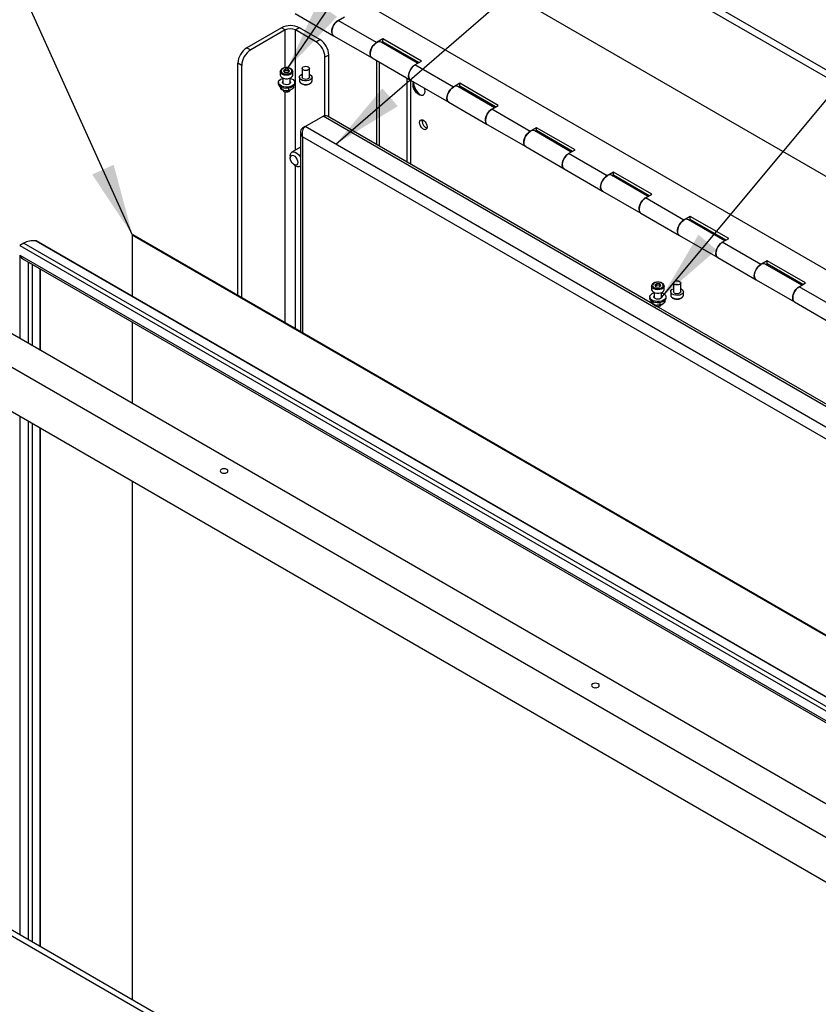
# Paper-space layout 'Sheet2' of a CAD drawing. Header units: millimetres. Extents: x 7 to 291, y 7 to 204.
# Tile 3 of 7: x 66 to 103, y 135 to 180. Entities that reach past the tile are written whole.
import ezdxf

# ---------------------------------------------------------------- set-up
doc = ezdxf.new("R2010")
doc.units = ezdxf.units.MM
doc.layers.add('DRAWING', color=7, linetype='Continuous')
doc.dimstyles.new('SLDDIMSTYLE0', dxfattribs={"dimtxt": 0.18, "dimasz": 3.302, "dimexe": 0, "dimexo": 0.0625, "dimgap": 0, "dimtad": 0, "dimtih": 1, "dimtoh": 1, "dimdec": 0, "dimrnd": 1e-09, "dimzin": 0, "dimdsep": 46, "dimtxsty": 'Standard', "dimsah": 1, "dimcen": 0.09, "dimadec": 0, "dimazin": 0, "dimtfac": 3.302, "dimtdec": 0, "dimtofl": 0, "dimtmove": 0, "dimatfit": 3, "dimfxl": 1, "dimfrac": 2, "dimtolj": 1, "dimtzin": 0, "dimarcsym": 0})

psp = doc.layouts.new('Sheet2')

# ---------------------------------------------------------------- linework, layer by layer
at = {"color": 7, "linetype": 'Continuous', "lineweight": 25}
for p, q in [((86.651, 187.829), (139.684, 157.213)), ((86.651, 187.488), (139.684, 156.873)), ((78.398, 183.393), (131.431, 152.778)), ((89.892, 181.058), (139.743, 152.28)), ((79.103, 180.668), (80.871, 179.648)), ((81.079, 180.349), (81.374, 180.519)), ((82.847, 179.328), (81.079, 180.349)), ((78.469, 180.014), (76.878, 179.095)), ((78.646, 179.912), (77.055, 178.993)), ((78.646, 179.912), (78.469, 180.014)), ((79.294, 180.014), (79.117, 179.912)), ((80.06, 179.367), (79.117, 179.912)), ((80.237, 179.469), (79.294, 180.014)), ((80.06, 179.367), (80.237, 179.469)), ((80.871, 179.648), (82.639, 178.627)), ((83.142, 179.498), (82.847, 179.328)), ((83.087, 179.331), (83.142, 179.362)), ((84.909, 178.478), (83.142, 179.498)), ((83.142, 179.362), (83.142, 179.498)), ((84.792, 178.41), (83.142, 179.362)), ((76.878, 179.095), (77.055, 178.993)), ((84.737, 178.378), (83.055, 179.349)), ((80.649, 178.755), (80.472, 178.653)), ((80.472, 175.968), (80.472, 178.653)), ((80.649, 175.908), (80.649, 178.755)), ((82.639, 178.627), (84.406, 177.607)), ((82.851, 178.504), (82.851, 174.637)), ((84.615, 178.308), (84.909, 178.478)), ((76.642, 178.279), (76.465, 178.381)), ((76.465, 167.696), (76.465, 178.381)), ((76.642, 167.594), (76.642, 178.279)), ((78.413, 177.993), (78.413, 177.837)), ((78.65, 178.104), (78.562, 178.038)), ((78.562, 178.038), (78.616, 177.961)), ((78.65, 178.036), (78.593, 177.994)), ((78.793, 178.093), (78.65, 178.104)), ((78.65, 178.036), (78.65, 178.104)), ((78.793, 178.025), (78.65, 178.036)), ((78.759, 177.95), (78.848, 178.016)), ((78.848, 178.016), (78.793, 178.093)), ((78.793, 178.025), (78.793, 178.093)), ((78.816, 177.992), (78.793, 178.025)), ((78.996, 177.837), (78.996, 177.993)), ((79.422, 178.143), (79.422, 177.735)), ((79.755, 177.735), (79.755, 178.143)), ((82.969, 178.436), (82.969, 174.568)), ((86.383, 177.287), (84.615, 178.308)), ((78.538, 177.698), (78.538, 177.458)), ((78.616, 177.961), (78.759, 177.95)), ((78.871, 177.458), (78.871, 177.698)), ((79.297, 177.735), (79.297, 177.578)), ((79.88, 177.578), (79.88, 177.735)), ((84.406, 177.607), (86.174, 176.586)), ((78.33, 177.496), (78.33, 177.442)), ((78.411, 177.274), (78.435, 177.224)), ((78.467, 177.27), (78.467, 177.189)), ((78.532, 177.469), (78.538, 177.48)), ((78.586, 177.136), (78.673, 177.123)), ((78.792, 177.22), (78.792, 177.138)), ((78.871, 177.48), (78.878, 177.469)), ((78.879, 177.155), (78.943, 177.192)), ((79.03, 177.334), (79.03, 177.276)), ((79.08, 177.442), (79.08, 177.496)), ((86.677, 177.457), (86.383, 177.287)), ((88.272, 176.337), (86.591, 177.308)), ((86.622, 177.29), (86.677, 177.321)), ((88.445, 176.437), (86.677, 177.457)), ((86.677, 177.321), (86.677, 177.457)), ((88.327, 176.369), (86.677, 177.321)), ((86.174, 176.586), (87.942, 175.566)), ((88.15, 176.267), (88.445, 176.437)), ((89.918, 175.246), (88.15, 176.267)), ((79.569, 175.466), (80.394, 175.942)), ((95.544, 167.309), (80.595, 175.939)), ((84.943, 175.722), (84.951, 175.777)), ((79.567, 175.464), (79.441, 175.392)), ((129.223, 146.802), (79.569, 175.466)), ((87.942, 175.566), (89.71, 174.545)), ((90.213, 175.416), (89.918, 175.246)), ((90.158, 175.249), (90.213, 175.28)), ((91.98, 174.396), (90.213, 175.416)), ((90.213, 175.28), (90.213, 175.416)), ((91.863, 174.328), (90.213, 175.28)), ((79.343, 175.22), (79.343, 166.034)), ((128.88, 146.455), (79.441, 174.996)), ((91.808, 174.296), (90.126, 175.267)), ((79.343, 174.522), (78.95, 174.295)), ((89.71, 174.545), (91.478, 173.525)), ((91.686, 174.226), (91.98, 174.396)), ((78.872, 174.123), (78.872, 174.021)), ((93.454, 173.205), (91.686, 174.226)), ((79.049, 173.715), (79.138, 173.664)), ((79.325, 173.645), (79.343, 173.656)), ((91.478, 173.525), (93.245, 172.504)), ((93.748, 173.375), (93.454, 173.205)), ((95.343, 172.255), (93.662, 173.226)), ((93.693, 173.208), (93.748, 173.239)), ((95.516, 172.355), (93.748, 173.375)), ((93.748, 173.239), (93.748, 173.375)), ((95.398, 172.287), (93.748, 173.239)), ((93.245, 172.504), (95.013, 171.484)), ((95.221, 172.185), (95.516, 172.355)), ((96.989, 171.164), (95.221, 172.185)), ((95.013, 171.484), (96.781, 170.463)), ((97.284, 171.334), (96.989, 171.164)), ((99.052, 170.314), (97.284, 171.334)), ((97.284, 171.198), (97.284, 171.334)), ((98.879, 170.214), (97.197, 171.185)), ((97.229, 171.167), (97.284, 171.198)), ((98.934, 170.246), (97.284, 171.198)), ((58.448, 170.34), (111.481, 139.725)), ((71.601, 170.47), (71.631, 170.487)), ((121.983, 141.385), (71.601, 170.47)), ((71.601, 170.47), (71.601, 167.657)), ((122.012, 141.402), (71.631, 170.487)), ((96.781, 170.463), (98.549, 169.443)), ((98.757, 170.144), (99.052, 170.314)), ((66.616, 170.11), (66.425, 169.999)), ((66.425, 169.999), (118.957, 139.673)), ((66.616, 170.11), (119.148, 139.783)), ((67.171, 170.213), (119.515, 139.995)), ((119.517, 139.996), (67.18, 170.21)), ((100.525, 169.123), (98.757, 170.144)), ((110.126, 138.943), (57.093, 169.558)), ((66.425, 169.557), (118.574, 139.452)), ((98.549, 169.443), (100.316, 168.422)), ((66.616, 169.355), (118.495, 139.406)), ((100.819, 169.293), (100.525, 169.123)), ((102.414, 168.173), (100.733, 169.144)), ((100.765, 169.126), (100.819, 169.157)), ((102.587, 168.273), (100.819, 169.293)), ((100.819, 169.157), (100.819, 169.293)), ((102.469, 168.205), (100.819, 169.157)), ((67.368, 165.191), (67.368, 168.921)), ((95.502, 168.128), (95.502, 167.972)), ((95.739, 168.239), (95.65, 168.173)), ((95.65, 168.173), (95.705, 168.096)), ((95.739, 168.171), (95.682, 168.129)), ((95.705, 168.096), (95.848, 168.085)), ((95.882, 168.228), (95.739, 168.239)), ((95.739, 168.171), (95.739, 168.239)), ((95.882, 168.16), (95.739, 168.171)), ((95.848, 168.085), (95.936, 168.151)), ((95.936, 168.151), (95.882, 168.228)), ((95.882, 168.16), (95.882, 168.228)), ((95.905, 168.127), (95.882, 168.16)), ((96.085, 167.972), (96.085, 168.128)), ((96.51, 168.278), (96.51, 167.87)), ((96.843, 167.87), (96.843, 168.278)), ((100.316, 168.422), (102.084, 167.402)), ((102.292, 168.103), (102.587, 168.273)), ((104.06, 167.082), (102.292, 168.103)), ((95.418, 167.631), (95.418, 167.577)), ((95.62, 167.604), (95.627, 167.615)), ((95.627, 167.834), (95.627, 167.594)), ((95.96, 167.594), (95.96, 167.834)), ((95.96, 167.615), (95.966, 167.604)), ((96.168, 167.577), (96.168, 167.631)), ((96.385, 167.87), (96.385, 167.713)), ((96.968, 167.713), (96.968, 167.87)), ((95.5, 167.409), (95.523, 167.359)), ((95.555, 167.406), (95.555, 167.324)), ((95.639, 167.254), (95.582, 167.287)), ((95.674, 167.271), (95.761, 167.258)), ((112.632, 157.444), (95.729, 167.203)), ((95.88, 167.355), (95.88, 167.274)), ((95.968, 167.29), (96.031, 167.327)), ((96.119, 167.469), (96.119, 167.411)), ((102.084, 167.402), (103.852, 166.381)), ((108.358, 137.922), (58.86, 166.496)), ((71.601, 166.477), (71.601, 162.747)), ((67.368, 137.749), (67.368, 161.585)), ((71.601, 159.141), (71.601, 135.305)), ((90.583, 124.348), (37.55, 154.963)), ((90.347, 124.212), (37.314, 154.827))]:
    psp.add_line(p, q, dxfattribs=at)
at = {"color": 8, "linetype": 'Continuous', "lineweight": 25}
for p, q in [((78.646, 178.175), (78.646, 179.912)), ((79.117, 174.391), (79.117, 179.912)), ((84.236, 177.705), (84.236, 173.837)), ((84.413, 177.603), (84.413, 173.735)), ((78.646, 166.437), (78.646, 177.066)), ((130.029, 147.289), (80.394, 175.942)), ((79.441, 175.392), (79.476, 175.372)), ((79.441, 174.996), (79.441, 165.978)), ((79.117, 166.165), (79.117, 173.676)), ((66.425, 169.557), (66.425, 165.736)), ((66.808, 169.244), (66.808, 165.514)), ((66.999, 169.133), (66.999, 165.404)), ((67.366, 168.922), (67.366, 165.192)), ((66.425, 162.129), (66.425, 138.294)), ((66.808, 161.908), (66.808, 138.073)), ((66.999, 161.797), (66.999, 137.962)), ((67.366, 161.586), (67.366, 137.75))]:
    psp.add_line(p, q, dxfattribs=at)
at = {"color": 7, "linetype": 'Continuous', "lineweight": 25, "flags": 128}
for points in [[(80.871, 179.648), (80.831, 179.681), (80.798, 179.744), (80.785, 179.826), (80.792, 179.921), (80.821, 180.022), (80.867, 180.122), (80.929, 180.214), (81.001, 180.292), (81.079, 180.349)], [(81.079, 180.349), (81.022, 180.309), (80.947, 180.237), (80.882, 180.148), (80.831, 180.05), (80.798, 179.948), (80.785, 179.851), (80.792, 179.765), (80.821, 179.696), (80.867, 179.65), (80.871, 179.648)], [(83.055, 179.349), (83.015, 179.364), (82.945, 179.365), (82.868, 179.34), (82.79, 179.289), (82.715, 179.216), (82.65, 179.128), (82.599, 179.029), (82.566, 178.927), (82.553, 178.83), (82.56, 178.744), (82.588, 178.676), (82.635, 178.629), (82.639, 178.627)], [(82.639, 178.627), (82.599, 178.661), (82.566, 178.724), (82.553, 178.806), (82.56, 178.901), (82.588, 179.002), (82.635, 179.102), (82.697, 179.194), (82.769, 179.271), (82.847, 179.328)], [(78.936, 178.082), (78.89, 178.124), (78.821, 178.155), (78.738, 178.17), (78.652, 178.168), (78.571, 178.149), (78.507, 178.115), (78.467, 178.071), (78.455, 178.021), (78.473, 177.972), (78.52, 177.93), (78.588, 177.899), (78.671, 177.884), (78.758, 177.886), (78.838, 177.905), (78.902, 177.939), (78.943, 177.983), (78.955, 178.033), (78.936, 178.082)], [(79.706, 178.075), (79.652, 178.054), (79.588, 178.047), (79.525, 178.054), (79.471, 178.075), (79.434, 178.106), (79.422, 178.143), (79.434, 178.18), (79.471, 178.211), (79.525, 178.232), (79.588, 178.239), (79.652, 178.232), (79.706, 178.211), (79.742, 178.18), (79.755, 178.143), (79.742, 178.106), (79.706, 178.075)], [(84.406, 177.607), (84.367, 177.64), (84.334, 177.703), (84.32, 177.785), (84.328, 177.88), (84.356, 177.981), (84.403, 178.081), (84.464, 178.173), (84.537, 178.251), (84.615, 178.308)], [(84.615, 178.308), (84.557, 178.268), (84.483, 178.196), (84.418, 178.107), (84.367, 178.008), (84.334, 177.907), (84.32, 177.81), (84.328, 177.724), (84.356, 177.655), (84.403, 177.609), (84.406, 177.607)], [(78.97, 177.343), (78.884, 177.306), (78.784, 177.285), (78.678, 177.28), (78.574, 177.294), (78.48, 177.323), (78.405, 177.367), (78.353, 177.421), (78.331, 177.481), (78.338, 177.542), (78.376, 177.6), (78.44, 177.649), (78.525, 177.686), (78.538, 177.69)], [(78.413, 177.837), (78.414, 177.827), (78.435, 177.773)], [(78.435, 177.773), (78.485, 177.726), (78.56, 177.691), (78.65, 177.671), (78.746, 177.67), (78.837, 177.687), (78.914, 177.72), (78.969, 177.765), (78.995, 177.819), (78.996, 177.837)], [(78.871, 177.69), (78.93, 177.67), (79.005, 177.626), (79.056, 177.572), (79.079, 177.512), (79.071, 177.45), (79.034, 177.393), (78.97, 177.343)], [(79.795, 177.615), (79.717, 177.583), (79.624, 177.567), (79.529, 177.57), (79.439, 177.59), (79.366, 177.626), (79.317, 177.673), (79.297, 177.728), (79.309, 177.783), (79.351, 177.832), (79.419, 177.872), (79.422, 177.873)], [(79.706, 177.666), (79.652, 177.646), (79.588, 177.638), (79.525, 177.646), (79.471, 177.666), (79.434, 177.698), (79.422, 177.735)], [(79.755, 177.735), (79.742, 177.698), (79.706, 177.666)], [(79.755, 177.873), (79.777, 177.863), (79.839, 177.821), (79.874, 177.769), (79.878, 177.714), (79.85, 177.661), (79.795, 177.615)], [(78.97, 177.289), (78.884, 177.252), (78.784, 177.23), (78.678, 177.226), (78.574, 177.239), (78.48, 177.269), (78.405, 177.312), (78.353, 177.366), (78.331, 177.427), (78.33, 177.442)], [(78.831, 177.423), (78.773, 177.401), (78.705, 177.393), (78.636, 177.401), (78.578, 177.423), (78.539, 177.457), (78.526, 177.496), (78.538, 177.534)], [(78.538, 177.156), (78.551, 177.12), (78.586, 177.088), (78.64, 177.067), (78.704, 177.06), (78.768, 177.067), (78.822, 177.088), (78.858, 177.119), (78.871, 177.156), (78.871, 177.156)], [(78.871, 177.534), (78.884, 177.496), (78.87, 177.457), (78.831, 177.423)], [(84.528, 177.391), (84.539, 177.472), (84.559, 177.518)], [(85.033, 177.245), (85.053, 177.175), (85.064, 177.081), (85.053, 177.001), (85.021, 176.939), (84.971, 176.901), (84.907, 176.89), (84.834, 176.908), (84.758, 176.952), (84.685, 177.019), (84.62, 177.104), (84.57, 177.199), (84.539, 177.298), (84.528, 177.391), (84.528, 177.391)], [(84.551, 177.405), (84.562, 177.486), (84.572, 177.511)], [(84.997, 176.915), (84.995, 176.915), (84.931, 176.904), (84.858, 176.921), (84.781, 176.965), (84.708, 177.033), (84.644, 177.117), (84.594, 177.213), (84.562, 177.311), (84.551, 177.405)], [(86.591, 177.308), (86.551, 177.323), (86.481, 177.324), (86.404, 177.299), (86.325, 177.248), (86.251, 177.175), (86.186, 177.087), (86.135, 176.988), (86.101, 176.886), (86.088, 176.789), (86.096, 176.703), (86.124, 176.635), (86.17, 176.588), (86.174, 176.586)], [(86.174, 176.586), (86.135, 176.62), (86.101, 176.683), (86.088, 176.765), (86.096, 176.86), (86.124, 176.961), (86.17, 177.061), (86.232, 177.153), (86.305, 177.23), (86.383, 177.287)], [(87.942, 175.566), (87.902, 175.599), (87.869, 175.662), (87.856, 175.744), (87.864, 175.839), (87.892, 175.94), (87.938, 176.04), (88, 176.132), (88.072, 176.21), (88.15, 176.267)], [(88.15, 176.267), (88.093, 176.227), (88.019, 176.155), (87.954, 176.066), (87.902, 175.967), (87.869, 175.866), (87.856, 175.769), (87.864, 175.683), (87.892, 175.614), (87.938, 175.568), (87.942, 175.566)], [(84.825, 175.654), (84.836, 175.718), (84.867, 175.762), (84.914, 175.78), (84.971, 175.771), (85.033, 175.735), (85.091, 175.678), (85.138, 175.605), (85.168, 175.526), (85.179, 175.45), (85.168, 175.386), (85.138, 175.343), (85.091, 175.324), (85.033, 175.333), (84.971, 175.369), (84.914, 175.426), (84.867, 175.499), (84.836, 175.578), (84.825, 175.654)], [(90.126, 175.267), (90.086, 175.282), (90.016, 175.283), (89.939, 175.258), (89.861, 175.207), (89.786, 175.134), (89.721, 175.046), (89.67, 174.947), (89.637, 174.845), (89.624, 174.748), (89.631, 174.662), (89.659, 174.594), (89.706, 174.547), (89.71, 174.545)], [(89.71, 174.545), (89.67, 174.579), (89.637, 174.642), (89.624, 174.724), (89.631, 174.819), (89.659, 174.92), (89.706, 175.02), (89.768, 175.112), (89.84, 175.189), (89.918, 175.246)], [(78.872, 174.123), (78.883, 174.203), (78.915, 174.264), (78.964, 174.301), (79.027, 174.312), (79.1, 174.295), (79.175, 174.251), (79.248, 174.185), (79.311, 174.101), (79.343, 174.044)], [(79.226, 173.817), (79.215, 173.753), (79.185, 173.709), (79.138, 173.691), (79.08, 173.7), (79.019, 173.735), (78.961, 173.793), (78.914, 173.866), (78.883, 173.945), (78.872, 174.021), (78.883, 174.084), (78.914, 174.128), (78.961, 174.147), (79.019, 174.138), (79.08, 174.102), (79.138, 174.045), (79.185, 173.972), (79.215, 173.893), (79.226, 173.817)], [(91.478, 173.525), (91.438, 173.558), (91.405, 173.621), (91.391, 173.703), (91.399, 173.798), (91.427, 173.899), (91.474, 173.999), (91.535, 174.091), (91.608, 174.169), (91.686, 174.226)], [(91.686, 174.226), (91.628, 174.186), (91.554, 174.114), (91.489, 174.025), (91.438, 173.926), (91.405, 173.825), (91.391, 173.728), (91.399, 173.642), (91.427, 173.573), (91.474, 173.527), (91.478, 173.525)], [(93.662, 173.226), (93.622, 173.241), (93.552, 173.242), (93.475, 173.217), (93.396, 173.166), (93.322, 173.093), (93.257, 173.005), (93.206, 172.906), (93.172, 172.804), (93.159, 172.707), (93.167, 172.621), (93.195, 172.553), (93.242, 172.506), (93.245, 172.504)], [(93.245, 172.504), (93.206, 172.538), (93.172, 172.601), (93.159, 172.683), (93.167, 172.778), (93.195, 172.879), (93.242, 172.979), (93.303, 173.071), (93.376, 173.148), (93.454, 173.205)], [(95.013, 171.484), (94.974, 171.517), (94.94, 171.58), (94.927, 171.662), (94.935, 171.757), (94.963, 171.858), (95.009, 171.958), (95.071, 172.05), (95.143, 172.128), (95.221, 172.185)], [(95.221, 172.185), (95.164, 172.145), (95.09, 172.073), (95.025, 171.984), (94.974, 171.885), (94.94, 171.784), (94.927, 171.687), (94.935, 171.601), (94.963, 171.532), (95.009, 171.486), (95.013, 171.484)], [(97.197, 171.185), (97.157, 171.2), (97.087, 171.201), (97.01, 171.176), (96.932, 171.125), (96.857, 171.052), (96.792, 170.964), (96.741, 170.865), (96.708, 170.763), (96.695, 170.666), (96.702, 170.58), (96.731, 170.512), (96.777, 170.465), (96.781, 170.463)], [(96.781, 170.463), (96.741, 170.497), (96.708, 170.56), (96.695, 170.642), (96.702, 170.737), (96.731, 170.838), (96.777, 170.938), (96.839, 171.03), (96.911, 171.107), (96.989, 171.164)], [(98.549, 169.443), (98.509, 169.476), (98.476, 169.539), (98.462, 169.621), (98.47, 169.716), (98.498, 169.817), (98.545, 169.917), (98.607, 170.009), (98.679, 170.087), (98.757, 170.144)], [(98.757, 170.144), (98.7, 170.104), (98.625, 170.032), (98.56, 169.943), (98.509, 169.844), (98.476, 169.743), (98.462, 169.646), (98.47, 169.56), (98.498, 169.491), (98.545, 169.445), (98.549, 169.443)], [(100.733, 169.144), (100.693, 169.159), (100.623, 169.16), (100.546, 169.134), (100.467, 169.084), (100.393, 169.011), (100.328, 168.923), (100.277, 168.824), (100.244, 168.722), (100.23, 168.625), (100.238, 168.539), (100.266, 168.471), (100.313, 168.424), (100.316, 168.422)], [(100.316, 168.422), (100.277, 168.456), (100.244, 168.519), (100.23, 168.601), (100.238, 168.696), (100.266, 168.797), (100.313, 168.897), (100.374, 168.989), (100.447, 169.066), (100.525, 169.123)], [(96.025, 168.217), (95.978, 168.259), (95.91, 168.29), (95.827, 168.305), (95.74, 168.303), (95.66, 168.284), (95.595, 168.251), (95.555, 168.206), (95.543, 168.157), (95.562, 168.108), (95.608, 168.065), (95.677, 168.034), (95.76, 168.019), (95.846, 168.021), (95.927, 168.04), (95.991, 168.074), (96.031, 168.118), (96.043, 168.168), (96.025, 168.217)], [(96.795, 168.21), (96.741, 168.189), (96.677, 168.182), (96.613, 168.189), (96.559, 168.21), (96.523, 168.241), (96.51, 168.278), (96.523, 168.315), (96.559, 168.346), (96.613, 168.367), (96.677, 168.374), (96.741, 168.367), (96.795, 168.346), (96.831, 168.315), (96.843, 168.278), (96.831, 168.241), (96.795, 168.21)], [(102.084, 167.402), (102.045, 167.435), (102.011, 167.498), (101.998, 167.58), (102.006, 167.675), (102.034, 167.776), (102.08, 167.876), (102.142, 167.968), (102.214, 168.045), (102.292, 168.103)], [(102.292, 168.103), (102.235, 168.063), (102.161, 167.991), (102.096, 167.902), (102.045, 167.803), (102.011, 167.702), (101.998, 167.605), (102.006, 167.519), (102.034, 167.45), (102.08, 167.404), (102.084, 167.402)], [(96.058, 167.424), (95.973, 167.387), (95.873, 167.366), (95.766, 167.361), (95.662, 167.374), (95.568, 167.404), (95.493, 167.447), (95.442, 167.501), (95.419, 167.562), (95.418, 167.577)], [(96.058, 167.478), (95.973, 167.441), (95.873, 167.42), (95.766, 167.416), (95.662, 167.429), (95.568, 167.458), (95.493, 167.502), (95.442, 167.556), (95.419, 167.616), (95.427, 167.677), (95.464, 167.735), (95.528, 167.785), (95.613, 167.821), (95.627, 167.825)], [(95.502, 167.972), (95.502, 167.962), (95.523, 167.908)], [(95.523, 167.908), (95.574, 167.861), (95.648, 167.826), (95.738, 167.806), (95.834, 167.805), (95.926, 167.822), (96.003, 167.855), (96.057, 167.9), (96.083, 167.954), (96.085, 167.972)], [(95.92, 167.558), (95.862, 167.536), (95.793, 167.528), (95.725, 167.536), (95.667, 167.558), (95.628, 167.592), (95.614, 167.631), (95.627, 167.669)], [(95.96, 167.669), (95.972, 167.631), (95.959, 167.592), (95.92, 167.558)], [(95.96, 167.825), (96.018, 167.805), (96.093, 167.761), (96.145, 167.707), (96.167, 167.647), (96.16, 167.585), (96.122, 167.528), (96.058, 167.478)], [(96.883, 167.751), (96.805, 167.718), (96.713, 167.702), (96.617, 167.705), (96.528, 167.725), (96.454, 167.761), (96.405, 167.808), (96.385, 167.863), (96.397, 167.918), (96.439, 167.967), (96.507, 168.007), (96.51, 168.008)], [(96.795, 167.802), (96.741, 167.781), (96.677, 167.773), (96.613, 167.781), (96.559, 167.802), (96.523, 167.833), (96.51, 167.87)], [(96.843, 167.87), (96.831, 167.833), (96.795, 167.802)], [(96.843, 168.008), (96.865, 167.998), (96.927, 167.956), (96.962, 167.904), (96.966, 167.849), (96.939, 167.796), (96.883, 167.751)], [(95.627, 167.291), (95.639, 167.255), (95.675, 167.223), (95.729, 167.203), (95.793, 167.195), (95.856, 167.202), (95.911, 167.223), (95.947, 167.254), (95.96, 167.291), (95.96, 167.291)], [(75.704, 159.698), (75.666, 159.665), (75.652, 159.625), (75.666, 159.586), (75.704, 159.552), (75.763, 159.53), (75.831, 159.522), (75.9, 159.53), (75.958, 159.552), (75.997, 159.586), (76.01, 159.625), (75.997, 159.665), (75.958, 159.698), (75.9, 159.721), (75.831, 159.729), (75.763, 159.721), (75.704, 159.698)], [(75.802, 159.523), (75.831, 159.524), (75.86, 159.523)], [(92.793, 149.833), (92.754, 149.8), (92.74, 149.76), (92.754, 149.721), (92.793, 149.687), (92.851, 149.665), (92.92, 149.657), (92.988, 149.665), (93.046, 149.687), (93.085, 149.721), (93.099, 149.76), (93.085, 149.8), (93.046, 149.833), (92.988, 149.856), (92.92, 149.864), (92.851, 149.856), (92.793, 149.833)], [(92.891, 149.658), (92.92, 149.659), (92.949, 149.658)]]:
    psp.add_lwpolyline(points, dxfattribs=at)
at = {"color": 8, "linetype": 'Continuous', "lineweight": 25, "flags": 128}
for points in [[(78.996, 177.993), (78.986, 177.948), (78.945, 177.898), (78.878, 177.858), (78.793, 177.833), (78.698, 177.825), (78.603, 177.835), (78.52, 177.863), (78.457, 177.905), (78.42, 177.956), (78.413, 177.993)], [(79.297, 177.578), (79.303, 177.543), (79.338, 177.492), (79.4, 177.45), (79.482, 177.421), (79.576, 177.41), (79.672, 177.417), (79.758, 177.441), (79.826, 177.48), (79.868, 177.53), (79.88, 177.578)], [(96.085, 168.128), (96.074, 168.083), (96.033, 168.033), (95.967, 167.993), (95.881, 167.968), (95.786, 167.96), (95.692, 167.97), (95.608, 167.998), (95.545, 168.04), (95.509, 168.091), (95.502, 168.128)], [(96.385, 167.713), (96.391, 167.679), (96.426, 167.627), (96.488, 167.585), (96.571, 167.556), (96.665, 167.545), (96.76, 167.552), (96.846, 167.576), (96.914, 167.615), (96.956, 167.665), (96.968, 167.713)]]:
    psp.add_lwpolyline(points, dxfattribs=at)
at = {"color": 7, "linetype": 'Continuous', "lineweight": 25}
for centre, radius, start, end in [((78.881, 179.218), 0.897, 62.6097, 117.3903), ((78.881, 179.457), 0.512, 62.6097, 117.3903), ((79.577, 178.612), 0.896, 2.6055, 57.3945), ((79.754, 178.714), 0.896, 2.6055, 57.3945), ((77.361, 178.34), 0.896, 122.6055, 177.3945), ((77.538, 178.238), 0.896, 122.6055, 177.3945), ((78.895, 177.459), 0.185, 293.7953, 354.8845), ((85.355, 177.559), 0.807, 187.5476, 232.447), ((85.288, 175.72), 0.345, 179.6061, 250.1829), ((79.245, 173.807), 0.179, 233.3361, 303.5007), ((95.984, 167.594), 0.185, 293.7953, 354.8845)]:
    psp.add_arc(centre, radius, start, end, dxfattribs=at)
for centre, major_axis, ratio, start_param, end_param in [((80.512, 175.602), (-0.045, 0.365), 0.71152, 5.791782, 6.577099), ((79.677, 175.132), (0.301, -0.199), 0.715954, 2.798091, 4.368887), ((79.677, 175.132), (-0.022, 0.361), 0.715982, 0.343347, 1.914144), ((67.795, 168.068), (-1.179, 2.041), 0.577335, 5.881576, 6.283145), ((67.18, 170.181), (-0.0177, 0.0306), 0.577335, 5.497828, 5.881576), ((66.616, 169.667), (-0.192, 0.332), 0.577335, 1.570756, 2.356235)]:
    psp.add_ellipse(centre, major_axis=major_axis, ratio=ratio, start_param=start_param, end_param=end_param, dxfattribs=at)
for points, knots in [([(78.97, 178.072), (78.962, 178.082), (78.941, 178.108), (78.889, 178.142), (78.813, 178.169), (78.727, 178.181), (78.638, 178.177), (78.555, 178.157), (78.484, 178.121), (78.436, 178.073), (78.413, 178.027), (78.416, 178.001), (78.416, 177.993)], [0, 0, 0, 0, 0.062663, 0.17196, 0.284855, 0.398446, 0.511925, 0.626029, 0.741632, 0.859533, 0.958446, 1, 1, 1, 1]), ([(78.996, 177.993), (78.996, 177.994), (79, 178.013), (78.989, 178.042), (78.974, 178.065), (78.97, 178.072)], [0, 0, 0, 0, 0.033161, 0.723934, 1, 1, 1, 1]), ([(79.299, 177.581), (79.299, 177.566), (79.3, 177.532), (79.331, 177.484), (79.382, 177.441), (79.452, 177.41), (79.535, 177.392), (79.624, 177.391), (79.71, 177.405), (79.786, 177.436), (79.842, 177.479), (79.875, 177.529), (79.877, 177.563), (79.878, 177.578)], [0, 0, 0, 0, 0.070325, 0.15773, 0.248404, 0.34506, 0.443549, 0.541859, 0.640484, 0.740083, 0.841552, 0.929306, 1, 1, 1, 1]), ([(78.411, 177.274), (78.41, 177.276), (78.406, 177.286), (78.398, 177.303), (78.391, 177.321), (78.387, 177.334), (78.387, 177.335)], [0, 0, 0, 0, 0.140302, 0.525428, 0.949881, 1, 1, 1, 1]), ([(78.467, 177.189), (78.467, 177.187), (78.466, 177.183), (78.465, 177.179), (78.463, 177.177), (78.455, 177.182), (78.445, 177.201), (78.437, 177.218), (78.435, 177.224)], [0, 0, 0, 0, 0.052856, 0.105578, 0.193514, 0.346604, 0.773519, 1, 1, 1, 1]), ([(78.461, 177.182), (78.47, 177.174), (78.48, 177.165), (78.494, 177.16), (78.495, 177.16)], [0, 0, 0, 0, 0.880184, 1, 1, 1, 1]), ([(78.586, 177.136), (78.582, 177.137), (78.565, 177.14), (78.536, 177.145), (78.507, 177.153), (78.486, 177.164), (78.476, 177.171), (78.469, 177.179), (78.467, 177.185), (78.467, 177.188), (78.467, 177.189)], [0, 0, 0, 0, 0.095175, 0.356429, 0.64436, 0.750514, 0.857278, 0.919893, 0.983044, 1, 1, 1, 1]), ([(78.792, 177.138), (78.792, 177.137), (78.791, 177.133), (78.787, 177.127), (78.777, 177.12), (78.749, 177.114), (78.712, 177.117), (78.683, 177.121), (78.673, 177.123)], [0, 0, 0, 0, 0.052856, 0.105578, 0.193514, 0.346604, 0.773519, 1, 1, 1, 1]), ([(78.748, 177.118), (78.77, 177.119), (78.795, 177.119), (78.817, 177.127), (78.82, 177.128)], [0, 0, 0, 0, 0.85935, 1, 1, 1, 1]), ([(78.879, 177.155), (78.87, 177.15), (78.853, 177.14), (78.829, 177.129), (78.809, 177.124), (78.797, 177.126), (78.793, 177.132), (78.792, 177.136), (78.792, 177.138), (78.792, 177.138)], [0, 0, 0, 0, 0.273747, 0.509749, 0.747375, 0.878411, 0.936573, 0.99516, 1, 1, 1, 1]), ([(79.03, 177.276), (79.03, 177.274), (79.03, 177.27), (79.027, 177.263), (79.021, 177.251), (79.003, 177.231), (78.976, 177.211), (78.953, 177.198), (78.943, 177.192)], [0, 0, 0, 0, 0.044572, 0.095582, 0.177878, 0.317214, 0.679024, 1, 1, 1, 1]), ([(96.059, 168.207), (96.051, 168.217), (96.029, 168.243), (95.977, 168.277), (95.902, 168.304), (95.815, 168.316), (95.726, 168.312), (95.643, 168.292), (95.572, 168.256), (95.525, 168.208), (95.501, 168.162), (95.504, 168.136), (95.505, 168.128)], [0, 0, 0, 0, 0.062663, 0.17196, 0.284855, 0.398446, 0.511925, 0.626029, 0.741632, 0.859533, 0.958446, 1, 1, 1, 1]), ([(96.084, 168.128), (96.084, 168.129), (96.089, 168.149), (96.077, 168.177), (96.063, 168.2), (96.059, 168.207)], [0, 0, 0, 0, 0.033161, 0.723934, 1, 1, 1, 1]), ([(96.388, 167.716), (96.388, 167.701), (96.389, 167.667), (96.42, 167.619), (96.47, 167.576), (96.54, 167.545), (96.624, 167.527), (96.713, 167.526), (96.799, 167.54), (96.875, 167.571), (96.93, 167.614), (96.964, 167.664), (96.966, 167.698), (96.967, 167.713)], [0, 0, 0, 0, 0.070325, 0.15773, 0.248404, 0.34506, 0.443549, 0.541859, 0.640484, 0.740083, 0.841552, 0.929306, 1, 1, 1, 1]), ([(95.5, 167.409), (95.499, 167.411), (95.494, 167.421), (95.487, 167.438), (95.479, 167.456), (95.476, 167.469), (95.476, 167.47)], [0, 0, 0, 0, 0.140302, 0.525428, 0.949881, 1, 1, 1, 1]), ([(95.555, 167.324), (95.555, 167.322), (95.555, 167.318), (95.554, 167.314), (95.551, 167.312), (95.544, 167.317), (95.534, 167.336), (95.526, 167.353), (95.523, 167.359)], [0, 0, 0, 0, 0.0528559, 0.1055777, 0.1935144, 0.3466035, 0.7735191, 1, 1, 1, 1]), ([(95.549, 167.317), (95.558, 167.309), (95.568, 167.301), (95.582, 167.295), (95.584, 167.295)], [0, 0, 0, 0, 0.880184, 1, 1, 1, 1]), ([(95.674, 167.271), (95.67, 167.272), (95.654, 167.275), (95.625, 167.28), (95.595, 167.288), (95.574, 167.299), (95.564, 167.306), (95.557, 167.315), (95.555, 167.32), (95.555, 167.323), (95.555, 167.324)], [0, 0, 0, 0, 0.095175, 0.356429, 0.64436, 0.750514, 0.857278, 0.919893, 0.983044, 1, 1, 1, 1]), ([(95.88, 167.274), (95.88, 167.272), (95.88, 167.268), (95.875, 167.262), (95.865, 167.256), (95.838, 167.249), (95.801, 167.252), (95.771, 167.256), (95.761, 167.258)], [0, 0, 0, 0, 0.052856, 0.105578, 0.193514, 0.346604, 0.773519, 1, 1, 1, 1]), ([(95.836, 167.253), (95.858, 167.254), (95.883, 167.255), (95.905, 167.262), (95.908, 167.263)], [0, 0, 0, 0, 0.85935, 1, 1, 1, 1]), ([(95.968, 167.29), (95.959, 167.285), (95.942, 167.275), (95.917, 167.264), (95.898, 167.259), (95.886, 167.261), (95.881, 167.267), (95.88, 167.271), (95.88, 167.273), (95.88, 167.274)], [0, 0, 0, 0, 0.273747, 0.509749, 0.747375, 0.878411, 0.936573, 0.99516, 1, 1, 1, 1]), ([(96.119, 167.411), (96.118, 167.409), (96.118, 167.405), (96.115, 167.398), (96.109, 167.386), (96.092, 167.366), (96.064, 167.346), (96.042, 167.333), (96.031, 167.327)], [0, 0, 0, 0, 0.044572, 0.095582, 0.177878, 0.317214, 0.679024, 1, 1, 1, 1])]:
    psp.add_open_spline(points, degree=3, knots=knots, dxfattribs=at)

# ---------------------------------------------------------------- leaders
at = {"layer": 'DRAWING', "color": 7}
for points in [[(80.971, 174.657), (100.886, 191.876)], [(95.963, 167.609), (115.736, 191.322)], [(78.722, 178.099), (87.54, 191.038)], [(71.616, 170.478), (62.506, 190.626)]]:
    psp.add_leader(points, dimstyle='SLDDIMSTYLE0', dxfattribs=at)

doc.saveas('drawing.dxf')
